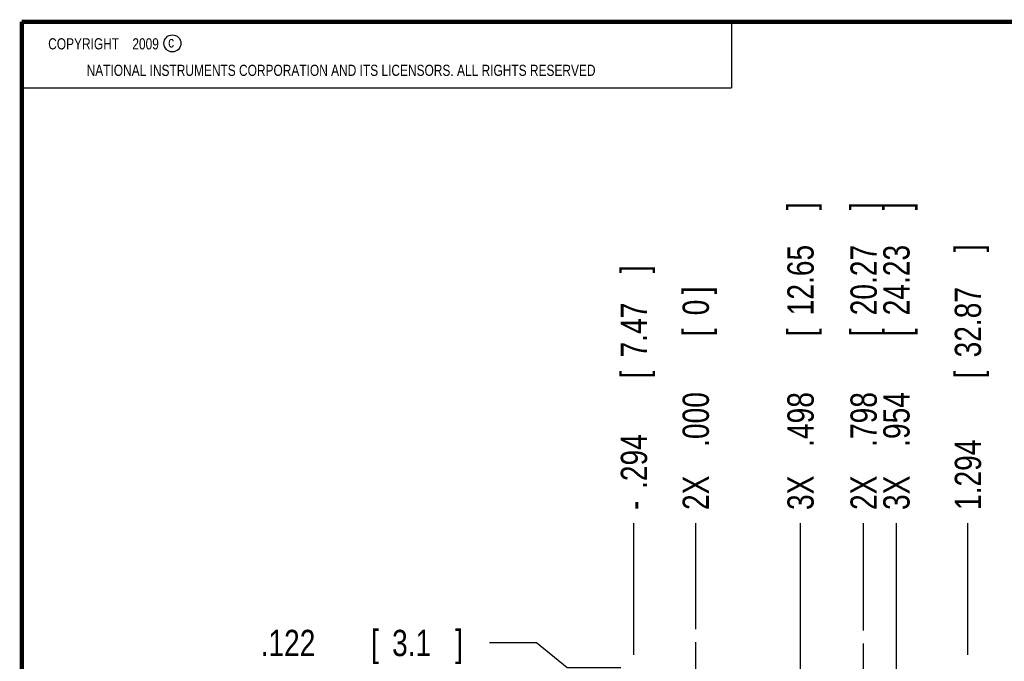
# Model space of a CAD drawing. Header units: inches. Extents: x 0.2 to 16.8, y 0.1 to 10.8.
# Tile 5 of 15: x 0.2 to 4.9, y 7.7 to 10.8. Entities that reach past the tile are written whole.
import ezdxf

# ---------------------------------------------------------------- set-up
doc = ezdxf.new("R2010")
doc.units = ezdxf.units.IN
doc.header["$LTSCALE"] = 0.935
doc.header["$MEASUREMENT"] = 0
doc.linetypes.add('CENTER', pattern=[0.6, 0.375, -0.075, 0.075, -0.075])
doc.layers.get('0').update_dxf_attribs({"linetype": 'CONTINUOUS'})
doc.layers.add('DEFAULT_1', color=7, linetype='CENTER')
doc.layers.add('DIMENSIONS', color=7, linetype='CONTINUOUS')
doc.styles.get("Standard").update_dxf_attribs({"font": 'txt', "width": 0.8})
doc.dimstyles.new('DIMSTYLE_2', dxfattribs={"dimtxt": 0.125, "dimasz": 0.18, "dimexe": 0.18, "dimexo": 0.0625, "dimgap": 0.09, "dimtad": 0, "dimtih": 1, "dimtoh": 1, "dimdec": 3, "dimzin": 4, "dimdsep": 46, "dimtxsty": 'STANDARD', "dimblk": '_FILLED', "dimblk1": '_FILLED', "dimblk2": '_FILLED', "dimcen": 0.09, "dimadec": 0, "dimazin": 0, "dimtp": 0.005, "dimtm": 0.005, "dimtfac": 1, "dimtdec": 3, "dimtofl": 0, "dimtmove": 0, "dimatfit": 3, "dimldrblk": '_FILLED', "dimfxl": 1, "dimtolj": 1, "dimtzin": 4, "dimarcsym": 0})

# ---------------------------------------------------------------- blocks, each defined once
blk = doc.blocks.new('*D4')
at = {"layer": 'DIMENSIONS', "color": 2, "linetype": 'CONTINUOUS'}
blk.add_line((4.2525, 7.8666), (4.2525, 8.3766), dxfattribs=at)
at = {"layer": 'DIMENSIONS', "color": 2, "linetype": 'CONTINUOUS', "width": 0.8}
for s, p in [(']', (4.315, 9.8641)), ('20.27', (4.315, 9.3641)), ('[', (4.315, 9.2641)), ('.798', (4.315, 8.7391)), ('2X ', (4.315, 8.4391))]:
    blk.add_text(s, height=0.125, rotation=90, dxfattribs=at).set_placement(p)
blk = doc.blocks.new('_FILLED')
at = {"color": 0, "linetype": 'BYBLOCK'}
blk.add_solid([(0, 0), (-1, 0.174), (-1, -0.174)], dxfattribs=at)
blk = doc.blocks.new('*D5')
at = {"layer": 'DIMENSIONS', "color": 2, "linetype": 'CONTINUOUS'}
blk.add_line((4.7485, 7.7516), (4.7485, 8.3766), dxfattribs=at)
at = {"layer": 'DIMENSIONS', "color": 2, "linetype": 'CONTINUOUS', "width": 0.8}
for s, p in [(']', (4.811, 9.6641)), ('32.87', (4.811, 9.1641)), ('[', (4.811, 9.0641)), ('1.294', (4.811, 8.4391))]:
    blk.add_text(s, height=0.125, rotation=90, dxfattribs=at).set_placement(p)
blk = doc.blocks.new('*D6')
at = {"layer": 'DIMENSIONS', "color": 2, "linetype": 'CONTINUOUS'}
blk.add_line((3.1605, 7.7516), (3.1605, 8.3766), dxfattribs=at)
at = {"layer": 'DIMENSIONS', "color": 2, "linetype": 'CONTINUOUS', "width": 0.8}
for s, p in [(']', (3.223, 9.5641)), ('7.47', (3.223, 9.1641)), ('[', (3.223, 9.0641)), ('.294', (3.223, 8.5391)), ('-', (3.223, 8.4391))]:
    blk.add_text(s, height=0.125, rotation=90, dxfattribs=at).set_placement(p)
blk = doc.blocks.new('*D7')
at = {"layer": 'DIMENSIONS', "color": 2, "linetype": 'CONTINUOUS'}
blk.add_line((3.9525, 6.3734), (3.9525, 8.3766), dxfattribs=at)
at = {"layer": 'DIMENSIONS', "color": 2, "linetype": 'CONTINUOUS', "width": 0.8}
for s, p in [(']', (4.015, 9.8641)), ('12.65', (4.015, 9.3641)), ('[', (4.015, 9.2641)), ('.498', (4.015, 8.7391)), ('3X ', (4.015, 8.4391))]:
    blk.add_text(s, height=0.125, rotation=90, dxfattribs=at).set_placement(p)
blk = doc.blocks.new('*D8')
at = {"layer": 'DIMENSIONS', "color": 2, "linetype": 'CONTINUOUS'}
blk.add_line((4.4085, 6.8459), (4.4085, 8.3766), dxfattribs=at)
at = {"layer": 'DIMENSIONS', "color": 2, "linetype": 'CONTINUOUS', "width": 0.8}
for s, p in [(']', (4.471, 9.8641)), ('24.23', (4.471, 9.3641)), ('[', (4.471, 9.2641)), ('.954', (4.471, 8.7391)), ('3X ', (4.471, 8.4391))]:
    blk.add_text(s, height=0.125, rotation=90, dxfattribs=at).set_placement(p)
blk = doc.blocks.new('*D9')
at = {"layer": 'DIMENSIONS', "color": 2, "linetype": 'CONTINUOUS'}
blk.add_line((3.4545, 7.8731), (3.4545, 8.3766), dxfattribs=at)
at = {"layer": 'DIMENSIONS', "color": 2, "linetype": 'CONTINUOUS', "width": 0.8}
for s, p in [(']', (3.517, 9.4641)), ('0', (3.517, 9.3641)), ('[', (3.517, 9.2641)), ('.000', (3.517, 8.7391)), ('2X ', (3.517, 8.4391))]:
    blk.add_text(s, height=0.125, rotation=90, dxfattribs=at).set_placement(p)
blk = doc.blocks.new('*D10')
at = {"layer": 'DIMENSIONS', "color": 2, "linetype": 'CONTINUOUS'}
for p, q in [((2.6976, 7.8073), (2.473, 7.8073)), ((2.8435, 7.6891), (2.6976, 7.8073)), ((3.098, 7.6891), (2.8435, 7.6891))]:
    blk.add_line(p, q, dxfattribs=at)
at = {"layer": 'DIMENSIONS', "color": 2, "linetype": 'CONTINUOUS', "width": 0.8}
for s, p in [('.122', (1.3855, 7.7448)), ('[', (1.9105, 7.7448)), ('3.1', (2.0105, 7.7448)), (']', (2.3105, 7.7448))]:
    blk.add_text(s, height=0.125, dxfattribs=at).set_placement(p)

msp = doc.modelspace()

# ---------------------------------------------------------------- linework, layer by layer
at = {"color": 2, "linetype": 'CONTINUOUS'}
for p, q in [((0.25, 10.7586), (3.625, 10.7586)), ((0.25, 10.7586), (0.25, 10.4456)), ((3.625, 10.7586), (3.625, 10.4456)), ((0.25, 10.4456), (3.625, 10.4456))]:
    msp.add_line(p, q, dxfattribs=at)
at = {"color": 7, "linetype": 'CONTINUOUS', "const_width": 0.02}
for points in [[(0.25, 10.7586), (0.25, 0.2586)], [(16.75, 10.7586), (0.25, 10.7586)]]:
    msp.add_lwpolyline(points, dxfattribs=at)
at = {"color": 2, "linetype": 'CONTINUOUS'}
msp.add_circle((0.9659, 10.6562), 0.0403, dxfattribs=at)
at = {"layer": 'DEFAULT_1', "color": 7, "linetype": 'CENTER'}
for p, q in [((3.4545, 7.5671), (3.4545, 7.8106)), ((4.2525, 7.5671), (4.2525, 7.8041))]:
    msp.add_line(p, q, dxfattribs=at)

# ---------------------------------------------------------------- texts
at = {"color": 2, "linetype": 'CONTINUOUS', "width": 0.8}
for s, p in [('c', (0.946, 10.6363)), ('NATIONAL INSTRUMENTS CORPORATION AND ITS LICENSORS. ALL RIGHTS RESERVED', (0.5583, 10.5016))]:
    msp.add_text(s, height=0.053, dxfattribs=at).set_placement(p)
at = {"color": 2, "linetype": 'CONTINUOUS', "insert": (0.3125, 10.6805), "char_height": 0.053, "width": 0.8904, "attachment_point": 1}
msp.add_mtext('    COPYRIGHT    2009', dxfattribs=at)

# ---------------------------------------------------------------- dimensions: what is measured, and where the dimension line sits
at = {"layer": 'DIMENSIONS', "color": 2, "linetype": 'CONTINUOUS'}
for feature_location, offset, origin, text, picture, middle in [((4.2525, 7.8666), (0, 0.51), (3.4545, 7.8106), '2X <>', '*D4', (4.2525, 9.2016)), ((3.9525, 6.3734), (0, 2.0032), (3.4545, 7.8106), '3X <>', '*D7', (3.9525, 9.2016)), ((4.4085, 6.8459), (0, 1.5307), (3.4545, 7.8106), '3X <>', '*D8', (4.4085, 9.2016)), ((3.1605, 7.7516), (0, 0.625), (3.4545, 7.8106), '-<>', '*D6', (3.1605, 9.0516)), ((3.454485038, 7.8730667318), (0, 0.5035), (3.454485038, 7.8105667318), '2X <>', '*D9', (3.454485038, 9.0015667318))]:
    dim = msp.add_ordinate_dim(feature_location=feature_location, offset=offset, dtype=1, origin=origin, text=text, dimstyle='DIMSTYLE_2', dxfattribs=at)
    dim.commit()
    dim.dimension.update_dxf_attribs({"geometry": picture, "text_midpoint": middle})
for feature_location, offset, dtype, origin, picture, middle in [((4.7485, 7.7516), (0, 0.625), 1, (3.4545, 7.8106), '*D5', (4.7485, 9.1016)), ((3.098, 7.6891), (-0.625, 0.1182), 0, (3.211, 7.5671), '*D10', (1.898, 7.8073))]:
    dim = msp.add_ordinate_dim(feature_location=feature_location, offset=offset, dtype=dtype, origin=origin, dimstyle='DIMSTYLE_2', dxfattribs=at)
    dim.commit()
    dim.dimension.update_dxf_attribs({"geometry": picture, "text_midpoint": middle})

doc.saveas('drawing.dxf')
